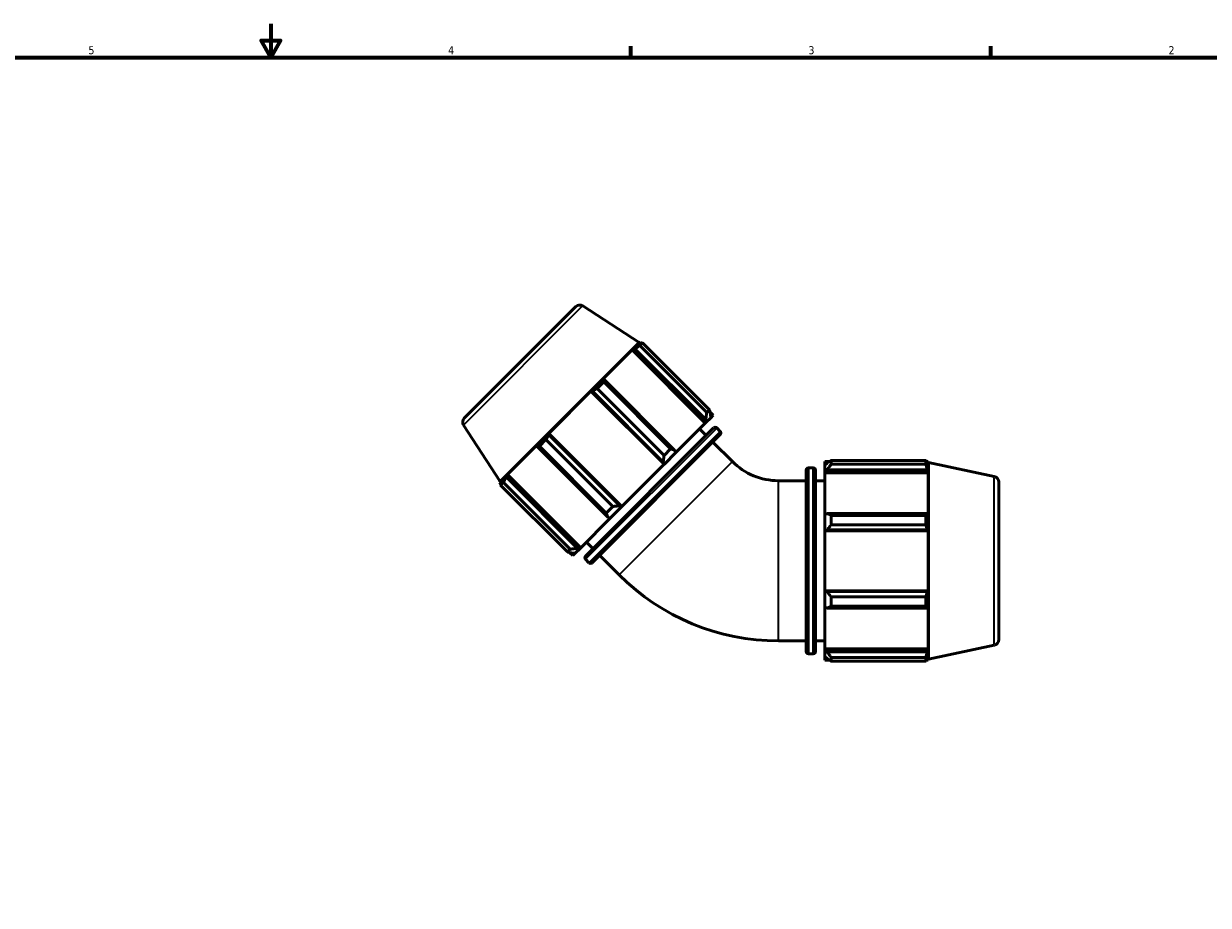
# Model space of a CAD drawing. Header units: inches. Extents: x 0.1 to 54.9, y -17.4 to 40.9.
# Tile 5 of 9: x 14.1 to 28.1, y 11 to 21.4. Entities that reach past the tile are written whole.
import ezdxf

# ---------------------------------------------------------------- set-up
doc = ezdxf.new("R2010")
doc.units = ezdxf.units.IN
doc.header["$MEASUREMENT"] = 0
for name, color, linetype, lineweight in [('Border (ANSI)', 7, 'Continuous', 70), ('Visible (ANSI)', 7, 'Continuous', 50), ('Visible Narrow (ANSI)', 7, 'Continuous', 35)]:
    doc.layers.add(name, color=color, linetype=linetype, lineweight=lineweight)
doc.styles.add('Note Text (ANSI)', font='tahoma.ttf')

# ---------------------------------------------------------------- blocks, each defined once
blk = doc.blocks.new('Borders Default Border')
at = {"layer": 'Border (ANSI)'}
for p, q in [((21.25, 21), (21.25, 21.134)), ((25.5, 21), (25.5, 21.134))]:
    blk.add_line(p, q, dxfattribs=at)
at = {"layer": 'Border (ANSI)', "flags": 128}
for points in [[(17, 21.4), (17, 21), (16.885, 21.2), (17.115, 21.2), (17, 21)], [(0.5, 1), (0.5, 21), (33.5, 21), (33.5, 1), (0.5, 1)]]:
    blk.add_lwpolyline(points, dxfattribs=at)
at = {"layer": 'Border (ANSI)', "color": 5, "true_color": 0x0000ff, "char_height": 0.0945, "attachment_point": 7, "style": 'Note Text (ANSI)'}
for s, insert in [('5', (14.847, 21.038)), ('4', (19.092, 21.04)), ('3', (23.346, 21.038)), ('2', (27.596, 21.04))]:
    blk.add_mtext(s, dxfattribs=dict(at, insert=insert))

msp = doc.modelspace()

# ---------------------------------------------------------------- linework, layer by layer
at = {"layer": 'Visible (ANSI)'}
for p, q in [((19.284, 16.747), (20.599, 18.062)), ((20.681, 18.071), (21.346, 17.639)), ((21.346, 17.639), (19.707, 16)), ((21.358, 17.645), (21.32, 17.607)), ((21.354, 17.623), (21.32, 17.607)), ((21.346, 17.639), (21.358, 17.645)), ((21.388, 17.634), (21.356, 17.602)), ((21.373, 17.63), (21.358, 17.645)), ((21.388, 17.634), (22.178, 16.845)), ((21.265, 17.551), (20.912, 17.199)), ((21.265, 17.551), (21.297, 17.566)), ((22.128, 16.688), (21.265, 17.551)), ((21.297, 17.566), (22.134, 16.73)), ((22.145, 16.813), (21.356, 17.602)), ((20.933, 17.203), (20.912, 17.199)), ((21.77, 16.366), (20.933, 17.203)), ((20.779, 17.065), (20.281, 16.567)), ((20.779, 17.065), (20.796, 17.065)), ((21.642, 16.202), (20.779, 17.065)), ((20.796, 17.065), (21.632, 16.228)), ((20.929, 17.176), (20.852, 17.098)), ((21.641, 16.308), (20.852, 17.098)), ((20.929, 17.176), (21.719, 16.386)), ((22.145, 16.813), (22.178, 16.845)), ((22.221, 16.782), (22.183, 16.82)), ((22.192, 16.752), (22.191, 16.787)), ((22.192, 16.752), (22.221, 16.782)), ((19.275, 16.665), (19.707, 16)), ((21.779, 16.34), (22.128, 16.688)), ((22.136, 16.696), (22.128, 16.688)), ((22.134, 16.73), (22.136, 16.696)), ((22.192, 16.752), (22.136, 16.696)), ((20.281, 16.55), (20.281, 16.567)), ((21.144, 15.704), (20.281, 16.567)), ((21.118, 15.714), (20.281, 16.55)), ((20.714, 15.119), (22.227, 16.632)), ((22.305, 16.554), (20.792, 15.041)), ((22.139, 16.543), (22.061, 16.621)), ((22.305, 16.591), (22.264, 16.632)), ((20.147, 16.434), (19.795, 16.081)), ((20.147, 16.434), (20.143, 16.413)), ((20.143, 16.413), (20.98, 15.576)), ((20.248, 16.494), (20.17, 16.417)), ((20.96, 15.627), (20.17, 16.417)), ((20.248, 16.494), (21.038, 15.705)), ((21.641, 16.308), (21.719, 16.386)), ((21.779, 16.34), (21.77, 16.366)), ((22.448, 16.234), (22.217, 16.465)), ((21.632, 16.228), (21.645, 16.205)), ((21.779, 16.34), (21.645, 16.205)), ((23.54, 16.236), (23.54, 16.193)), ((23.54, 16.236), (23.594, 16.236)), ((23.616, 16.249), (23.616, 16.204)), ((23.616, 16.249), (24.732, 16.249)), ((24.732, 16.204), (24.732, 16.249)), ((24.739, 16.236), (24.761, 16.236)), ((24.761, 16.181), (24.761, 16.236)), ((24.765, 16.223), (24.761, 16.236)), ((24.765, 13.905), (24.765, 16.223)), ((25.54, 16.058), (24.765, 16.223)), ((19.78, 16.049), (19.795, 16.081)), ((20.658, 15.218), (19.795, 16.081)), ((21.144, 15.704), (21.642, 16.202)), ((21.645, 16.205), (21.642, 16.202)), ((23.319, 13.994), (23.319, 16.134)), ((23.346, 16.16), (23.403, 16.16)), ((23.43, 16.134), (23.43, 13.994)), ((23.565, 16.217), (23.54, 16.193)), ((23.54, 16.114), (23.54, 16.193)), ((23.54, 16.114), (23.565, 16.137)), ((23.54, 16.103), (23.54, 16.114)), ((23.54, 16.103), (23.54, 15.611)), ((23.54, 16.103), (24.761, 16.103)), ((23.565, 16.137), (24.748, 16.137)), ((24.732, 16.204), (23.616, 16.204)), ((24.761, 16.181), (24.748, 16.217)), ((24.748, 16.137), (24.761, 16.103)), ((24.761, 15.605), (24.761, 16.103)), ((19.739, 16.026), (19.701, 15.988)), ((19.707, 16), (19.701, 15.988)), ((19.716, 15.972), (19.701, 15.988)), ((19.744, 15.99), (19.712, 15.958)), ((20.501, 15.168), (19.712, 15.958)), ((19.739, 16.026), (19.723, 15.992)), ((19.744, 15.99), (20.533, 15.201)), ((20.616, 15.212), (19.78, 16.049)), ((22.992, 16.009), (23.319, 16.009)), ((23.43, 16.009), (23.54, 16.009)), ((25.592, 15.994), (25.592, 14.134)), ((20.96, 15.627), (21.038, 15.705)), ((21.141, 15.701), (21.006, 15.567)), ((21.141, 15.701), (21.118, 15.714)), ((21.144, 15.704), (21.141, 15.701)), ((20.658, 15.218), (21.006, 15.567)), ((20.98, 15.576), (21.006, 15.567)), ((23.565, 15.622), (23.54, 15.611)), ((23.54, 15.42), (23.54, 15.611)), ((24.748, 15.622), (23.565, 15.622)), ((23.616, 15.6), (23.616, 15.49)), ((23.616, 15.6), (24.732, 15.6)), ((24.732, 15.49), (24.732, 15.6)), ((24.761, 15.605), (24.748, 15.622)), ((23.54, 15.42), (23.565, 15.428)), ((23.54, 15.416), (23.54, 15.42)), ((23.54, 15.416), (23.54, 14.711)), ((23.54, 15.416), (24.761, 15.416)), ((23.565, 15.428), (24.748, 15.428)), ((24.732, 15.49), (23.616, 15.49)), ((24.748, 15.428), (24.761, 15.416)), ((24.761, 14.711), (24.761, 15.416)), ((20.803, 15.207), (20.725, 15.285)), ((20.501, 15.168), (20.533, 15.201)), ((20.564, 15.125), (20.526, 15.163)), ((20.559, 15.155), (20.594, 15.154)), ((20.564, 15.125), (20.594, 15.154)), ((20.65, 15.21), (20.594, 15.154)), ((20.65, 15.21), (20.616, 15.212)), ((20.658, 15.218), (20.65, 15.21)), ((21.112, 14.898), (20.881, 15.129)), ((20.755, 15.041), (20.714, 15.082)), ((23.54, 14.708), (23.54, 14.711)), ((23.54, 14.711), (24.761, 14.711)), ((23.565, 14.7), (23.54, 14.708)), ((23.54, 14.517), (23.54, 14.708)), ((24.748, 14.7), (23.565, 14.7)), ((24.761, 14.711), (24.748, 14.7)), ((23.616, 14.637), (23.616, 14.527)), ((23.616, 14.637), (24.732, 14.637)), ((24.732, 14.527), (24.732, 14.637)), ((23.54, 14.517), (23.565, 14.505)), ((23.54, 14.517), (23.54, 14.024)), ((23.565, 14.505), (24.748, 14.505)), ((24.732, 14.527), (23.616, 14.527)), ((24.748, 14.505), (24.761, 14.523)), ((24.761, 14.024), (24.761, 14.523)), ((22.992, 14.119), (23.319, 14.119)), ((23.43, 14.119), (23.54, 14.119)), ((23.54, 14.013), (23.54, 14.024)), ((23.54, 14.024), (24.761, 14.024)), ((23.54, 13.934), (23.54, 14.013)), ((23.565, 13.991), (23.54, 14.013)), ((24.748, 13.991), (23.565, 13.991)), ((24.761, 14.024), (24.748, 13.991)), ((25.54, 14.07), (24.765, 13.905)), ((23.346, 13.968), (23.403, 13.968)), ((23.54, 13.934), (23.565, 13.91)), ((23.54, 13.934), (23.54, 13.892)), ((23.54, 13.892), (23.594, 13.892)), ((23.616, 13.924), (23.616, 13.878)), ((23.616, 13.924), (24.732, 13.924)), ((24.732, 13.878), (23.616, 13.878)), ((24.732, 13.878), (24.732, 13.924)), ((24.739, 13.892), (24.761, 13.892)), ((24.748, 13.91), (24.761, 13.946)), ((24.761, 13.892), (24.761, 13.946)), ((24.765, 13.905), (24.761, 13.892))]:
    msp.add_line(p, q, dxfattribs=at)
for centre, radius, start, end in [((20.646, 18.016), 0.0656, 57, 135), ((19.33, 16.7), 0.0656, 135, 213), ((22.246, 16.613), 0.0262, 45, 135), ((22.287, 16.572), 0.0262, 315, 45), ((22.992, 16.778), 0.769, 225, 270), ((23.346, 16.134), 0.0262, 90, 180), ((23.403, 16.134), 0.0262, 0, 90), ((25.527, 15.994), 0.0656, 0, 78), ((20.733, 15.1), 0.0262, 135, 225), ((20.774, 15.059), 0.0262, 225, 315), ((22.992, 16.778), 2.659, 225, 270), ((25.527, 14.134), 0.0656, 282, 0), ((23.346, 13.994), 0.0262, 180, 270), ((23.403, 13.994), 0.0262, 270, 0)]:
    msp.add_arc(centre, radius, start, end, dxfattribs=at)
for points, weights in [([(21.354, 17.623), (21.371, 17.629), (21.388, 17.634)], [2.80802157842, 2.7756364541, 2.74138513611]), ([(21.356, 17.602), (21.326, 17.584), (21.297, 17.566)], [2.74138513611, 2.7756364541, 2.80802157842]), ([(20.933, 17.203), (20.931, 17.189), (20.929, 17.176)], [2.80802157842, 2.7756364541, 2.74138513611]), ([(20.852, 17.098), (20.823, 17.081), (20.796, 17.065)], [2.74138513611, 2.7756364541, 2.80802157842]), ([(22.145, 16.813), (22.14, 16.77), (22.134, 16.73)], [1.02489851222, 1.02031483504, 1.01492247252]), ([(22.191, 16.787), (22.185, 16.815), (22.178, 16.845)], [1.01017126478, 1.01564322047, 1.02031122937]), ([(20.281, 16.55), (20.265, 16.523), (20.248, 16.494)], [2.80802157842, 2.7756364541, 2.74138513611]), ([(20.17, 16.417), (20.157, 16.415), (20.143, 16.413)], [2.74138513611, 2.7756364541, 2.80802157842]), ([(21.77, 16.366), (21.745, 16.376), (21.719, 16.386)], [1.00885775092, 1.01435150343, 1.01904262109]), ([(21.641, 16.308), (21.637, 16.267), (21.632, 16.228)], [1.0243407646, 1.01974676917, 1.01434466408]), ([(23.616, 16.249), (23.589, 16.233), (23.565, 16.217)], [1.01642935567, 1.01166340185, 1.00609781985]), ([(24.732, 16.249), (24.74, 16.233), (24.748, 16.217)], [1, 1.00085379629, 1.00089060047]), ([(23.565, 16.137), (23.589, 16.17), (23.616, 16.204)], [1.00609781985, 1.01166340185, 1.01642935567]), ([(24.748, 16.137), (24.74, 16.17), (24.732, 16.204)], [1.00089060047, 1.00085379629, 1]), ([(19.712, 15.958), (19.717, 15.975), (19.723, 15.992)], [2.74138513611, 2.7756364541, 2.80802157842]), ([(19.78, 16.049), (19.762, 16.02), (19.744, 15.99)], [2.80802157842, 2.7756364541, 2.74138513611]), ([(21.118, 15.714), (21.079, 15.709), (21.038, 15.705)], [1.01434466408, 1.01974676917, 1.0243407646]), ([(20.96, 15.627), (20.97, 15.601), (20.98, 15.576)], [1.01904262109, 1.01435150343, 1.00885775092]), ([(23.616, 15.6), (23.589, 15.612), (23.565, 15.622)], [1.01642935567, 1.01166340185, 1.00609781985]), ([(24.732, 15.6), (24.74, 15.612), (24.748, 15.622)], [1, 1.00085379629, 1.00089060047]), ([(23.565, 15.428), (23.589, 15.458), (23.616, 15.49)], [1.00609781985, 1.01166340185, 1.01642935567]), ([(24.748, 15.428), (24.74, 15.458), (24.732, 15.49)], [1.00089060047, 1.00085379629, 1]), ([(20.501, 15.168), (20.531, 15.161), (20.559, 15.155)], [1.02031122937, 1.01564322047, 1.01017126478]), ([(20.616, 15.212), (20.576, 15.206), (20.533, 15.201)], [1.01492247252, 1.02031483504, 1.02489851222]), ([(23.616, 14.637), (23.589, 14.669), (23.565, 14.7)], [1.01642935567, 1.01166340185, 1.00609781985]), ([(24.732, 14.637), (24.74, 14.669), (24.748, 14.7)], [1, 1.00085379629, 1.00089060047]), ([(23.565, 14.505), (23.589, 14.516), (23.616, 14.527)], [1.00609781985, 1.01166340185, 1.01642935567]), ([(24.748, 14.505), (24.74, 14.516), (24.732, 14.527)], [1.00089060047, 1.00085379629, 1]), ([(23.616, 13.924), (23.589, 13.958), (23.565, 13.991)], [1.01642935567, 1.01166340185, 1.00609781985]), ([(24.732, 13.924), (24.74, 13.958), (24.748, 13.991)], [1, 1.00085379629, 1.00089060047]), ([(23.565, 13.91), (23.589, 13.895), (23.616, 13.878)], [1.00609781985, 1.01166340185, 1.01642935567]), ([(24.748, 13.91), (24.74, 13.895), (24.732, 13.878)], [1.00089060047, 1.00085379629, 1])]:
    msp.add_rational_spline(points, weights, degree=2, dxfattribs=at)
at = {"layer": 'Visible Narrow (ANSI)'}
for p, q in [((20.673, 18.062), (19.284, 16.673)), ((22.255, 16.622), (20.724, 15.091)), ((20.765, 15.05), (22.296, 16.581)), ((22.44, 16.226), (21.12, 14.906)), ((23.346, 16.147), (23.346, 13.981)), ((23.403, 13.981), (23.403, 16.147)), ((22.992, 14.13), (22.992, 15.997)), ((25.54, 14.082), (25.54, 16.046))]:
    msp.add_line(p, q, dxfattribs=at)

# ---------------------------------------------------------------- block references
msp.add_blockref('Borders Default Border', (0, 0))

doc.saveas('drawing.dxf')
